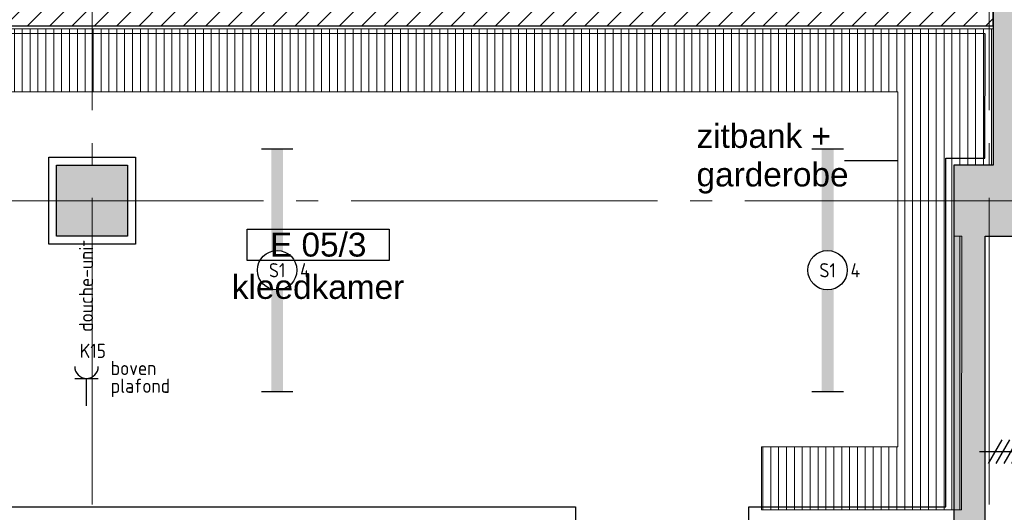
# Model space of a CAD drawing. Header units: millimetres. Extents: x -38031 to 123247, y -16330 to 129979.
# Tile 75 of 235: x 3897 to 10146, y 33924 to 37048. Entities that reach past the tile are written whole.
import ezdxf
from ezdxf.enums import TextEntityAlignment as Align

# ---------------------------------------------------------------- set-up
doc = ezdxf.new("R2010")
doc.units = ezdxf.units.MM
doc.header["$LTSCALE"] = 50
doc.linetypes.add('STYLE_11', pattern=[5, 3.888855, -0.416718, 0.277786, -0.416641])
for name, color, linetype in [('AB$1A---_ATTRIB035', 8, 'Continuous'), ('AL$1A---_ALGEMEEN', 8, 'Continuous'), ('AM$1A---_ARCERING', 8, 'Continuous'), ('AT$1A---_TEKST100', 8, 'Continuous'), ('BOUWKUNDIG', 8, 'Continuous'), ('EL6221--', 3, 'Continuous'), ('EL6222--', 3, 'Continuous'), ('EL6311--', 3, 'Continuous')]:
    doc.layers.add(name, color=color, linetype=linetype)
doc.layers.add('stramien', color=1, linetype='STYLE_11', lineweight=15)
doc.styles.add('Arial', font='ARIAL.TTF')
doc.styles.add('BURO-018', font='iso.shx', dxfattribs={"height": 90})
doc.styles.get("Standard").update_dxf_attribs({"font": 'iso.shx'})

# ---------------------------------------------------------------- blocks, each defined once
blk = doc.blocks.new('111304')
at = {"color": 0, "linetype": 'Continuous'}
for p, q in [((-1.5, 4.5), (1.5, 4.5)), ((0, 1), (0, 4.5))]:
    blk.add_line(p, q, dxfattribs=at)
blk.add_arc((0, 6), 1.5, 180, 0, dxfattribs=at)
at = {"color": 0, "linetype": 'Continuous', "style": 'BURO-018'}
for tag, p in [('E_GKAST', (0, 11.5)), ('E_GROEP', (0, 8.5)), ('E_SGROEP', (4.5, 8.5))]:
    blk.add_attdef(tag, text='', height=1.8, dxfattribs=at).set_placement(p, align=Align.MIDDLE)
at = {"color": 0, "linetype": 'Continuous', "style": 'BURO-018', "flags": 1}
for tag, p in [('E_VERMCODE', (13, 8.5)), ('E_MATCODE', (0, 0))]:
    blk.add_attdef(tag, text='', height=1.8, dxfattribs=at).set_placement(p, align=Align.MIDDLE)
blk = doc.blocks.new('1115B61540')
at = {"color": 0}
for p, q in [((-15.4, 2), (-15.4, -2)), ((15.4, 2), (15.4, -2))]:
    blk.add_line(p, q, dxfattribs=at)
at = {"color": 0, "linetype": 'Continuous'}
blk.add_circle((0, 0), 2.5, dxfattribs=at)
at = {"color": 0}
for points in [[(-2.5, 0.75), (-15.4, 0.75), (-2.5, -0.75), (-15.4, -0.75)], [(2.5, 0.75), (15.4, 0.75), (2.5, -0.75), (15.4, -0.75)]]:
    blk.add_solid(points, dxfattribs=at)
at = {"color": 0, "linetype": 'Continuous', "style": 'BURO-018'}
for tag, p in [('E_GKAST', (0, 8)), ('E_GROEP', (0, 5)), ('E_SGROEP', (4.5, 5)), ('E_ARMCODE', (0, 0)), ('E_SLET', (4.5, -3))]:
    blk.add_attdef(tag, text='', height=1.8, dxfattribs=at).set_placement(p, align=Align.MIDDLE)
blk = doc.blocks.new('111304DW')
at = {"color": 0, "linetype": 'Continuous'}
for p, q in [((-3, 9.98), (-3, 7.48)), ((1.3, 9.25), (-1.3, 9.25)), ((1.16, 9.05), (-1.16, 9.05)), ((0.96, 8.85), (-0.96, 8.85)), ((-3, 8.73), (1.5, 6.13)), ((-1.5, 8.5), (1.5, 8.5)), ((0.65, 8.65), (-0.65, 8.65)), ((0, 1), (0, 8.5)), ((1.5, 5.13), (-1.5, 6.87)), ((1.5, 4.13), (-1.5, 5.87)), ((1.5, 3.13), (-1.5, 4.87)), ((1.5, 2.13), (-1.5, 3.87))]:
    blk.add_line(p, q, dxfattribs=at)
at = {"color": 0, "linetype": 'Continuous', "const_width": 0.5}
blk.add_lwpolyline([(-1.68, 7.12, 1), (-2.18, 7.12, 1)], format="xyb", close=True, dxfattribs=at)
at = {"color": 0, "linetype": 'Continuous'}
blk.add_circle((-1.93, 7.12), 0.5, dxfattribs=at)
blk.add_arc((0, 10), 1.5, 180, 0, dxfattribs=at)
at = {"color": 0, "linetype": 'Continuous', "style": 'BURO-018'}
for tag, p in [('E_GKAST', (0, 15.5)), ('E_GROEP', (0, 12.5)), ('E_SGROEP', (4.5, 12.5))]:
    blk.add_attdef(tag, text='', height=1.8, dxfattribs=at).set_placement(p, align=Align.MIDDLE)
at = {"color": 0, "linetype": 'Continuous', "style": 'BURO-018', "flags": 1}
for tag, p in [('E_VERMCODE', (13, 12.5)), ('E_MATCODE', (0, 0))]:
    blk.add_attdef(tag, text='', height=1.8, dxfattribs=at).set_placement(p, align=Align.MIDDLE)
blk = doc.blocks.new('Group-18')
at = {"layer": 'AL$1A---_ALGEMEEN', "color": 0}
for points in [[(-46336.1, 8384), (-54952, 8384.1)], [(-54952, 5384), (-48936, 5384), (-48936, 5134), (-54952, 5134)], [(-54952, 3035), (-46586, 3034), (-46586, 5130.8), (-47836, 5130.8), (-47836, 5384), (-46586, 5384), (-46586, 7595.3), (-46338.1, 7595.3), (-46336.1, 8384)]]:
    blk.add_lwpolyline(points, dxfattribs=at)
blk.add_lwpolyline([(-52279, 7600), (-51729, 7600), (-51729, 7050), (-52279, 7050)], close=True, dxfattribs=at)
blk = doc.blocks.new('Group-96')
at = {"layer": 'AL$1A---_ALGEMEEN', "color": 0}
blk.add_line((-47228.6, 7580), (-46888.6, 7580), dxfattribs=at)
at = {"layer": 'AT$1A---_TEKST100', "insert": (-48168.6, 7811.4), "char_height": 151.525, "attachment_point": 1, "line_spacing_factor": 0.967741, "style": 'Arial'}
blk.add_mtext('{\\C256;\\lzitbank +\\Pgarderobe}', dxfattribs=at)
blk = doc.blocks.new('tekst 9 pts-1')
at = {"layer": 'AL$1A---_ALGEMEEN', "color": 0, "style": 'Arial'}
blk.add_attdef('naam_ruimte', text='', height=151.5, dxfattribs=at).set_placement((0, -41.1), align=Align.TOP_CENTER)
at = {"layer": 'AL$1A---_ALGEMEEN', "color": 0, "flags": 1}
for tag, p in [('oppervlakte', (-617.5, -1003)), ('stramiennummer', (-617.5, -1275.7))]:
    blk.add_attdef(tag, p, '', height=151.5, dxfattribs=at)
blk = doc.blocks.new('ruimtenummer')
at = {"layer": 'AL$1A---_ALGEMEEN', "color": 0, "flags": 1}
for tag, p in [('peil', (-450, -397.1)), ('onderdeel', (-450, -669.8))]:
    blk.add_attdef(tag, p, '', height=151.5, dxfattribs=at)
at = {"color": 0}
blk.add_wipeout([(-450, 100), (450, 100), (450, -100), (-450, -100)], dxfattribs=at).dxf.layer = 'AL$1A---_ALGEMEEN'
at = {"layer": 'AL$1A---_ALGEMEEN', "color": 0}
blk.add_lwpolyline([(-450, 100), (450, 100), (450, -100), (-450, -100)], close=True, dxfattribs=at)
at = {"layer": 'AL$1A---_ALGEMEEN', "color": 0, "style": 'Arial'}
blk.add_attdef('ruimtenummer', text='', height=151.5, dxfattribs=at).set_placement((0, 78), align=Align.TOP_CENTER)
blk = doc.blocks.new('200254 W 210 11-06-2007')
at = {"layer": 'AM$1A---_ARCERING', "linetype": 'Continuous', "lineweight": 0}
for points in [[(-26124, 21182.6), (-26124, 11137.7), (-26374, 11137.7), (-26374, 4171.7), (-26174, 4171.7), (-26174, 4313.4), (-23424, 4313.4), (-23424, 4513.4), (-26174, 4513.4), (-26174, 10687.7), (-25924, 10687.7), (-25924, 33642.4), (-26124, 33642.4), (-26124, 32432.5), (-26374, 32432.5), (-26374, 31982.5), (-26124, 31982.5), (-26124, 21632.6), (-26374, 21632.6), (-26374, 21182.6)], [(-32067, 11137.4), (-31617, 11137.4), (-31617, 10687.4), (-32067, 10687.4)]]:
    blk.add_hatch(color=256, dxfattribs=at).paths.add_polyline_path(points)
at = {"layer": 'AM$1A---_ARCERING', "linetype": 'Continuous', "lineweight": 5}
h = blk.add_hatch(dxfattribs=at)
h.set_pattern_fill('KALKZANDSTEEN', color=256, scale=50, style=0, pattern_type=2)
h.set_pattern_definition([(45, (-987936.49, -175784.82), (70.710678, -70.710678), [])])
h.paths.add_polyline_path([(-36424, 12171.4), (-36424, 12021.4), (-26124, 12021.4), (-26124, 12171.4)])
h = blk.add_hatch(dxfattribs=at)
h.set_pattern_fill('1_5_PLAAT___', color=256, scale=50, style=0, pattern_type=2)
h.set_pattern_definition([(90, (-987936.493, -175784.823), (50, 0), [])])
h.paths.add_polyline_path([(-34840, 12001.6), (-34840, 11601.6), (-26729, 11601.6), (-26729, 9351.6), (-27594, 9351.6), (-27594, 8951.6), (-26325.1, 8951.6), (-26324, 10686.6), (-26374, 10686.6), (-26374, 11136.6), (-26124, 11136.6), (-26124, 12001.6)])
at = {"layer": 'AL$1A---_ALGEMEEN'}
for points in [[(-26124, 21182.6), (-26124, 11137.7), (-26374, 11137.7), (-26374, 4171.7), (-26174, 4171.7), (-26174, 4313.4), (-23424, 4313.4), (-23424, 4513.4), (-26174, 4513.4), (-26174, 10687.7), (-25924, 10687.7), (-25924, 33642.4), (-26124, 33642.4), (-26124, 32432.5), (-26374, 32432.5), (-26374, 31982.5), (-26124, 31982.5), (-26124, 21632.6), (-26374, 21632.6), (-26374, 21182.6)], [(-36424, 12171.4), (-36424, 12021.4), (-26124, 12021.4), (-26124, 12171.4)], [(-32067, 11137.4), (-31617, 11137.4), (-31617, 10687.4), (-32067, 10687.4)]]:
    blk.add_lwpolyline(points, close=True, dxfattribs=at)
at = {"layer": 'AL$1A---_ALGEMEEN', "linetype": 'Continuous', "lineweight": 5}
blk.add_lwpolyline([(-34840, 12001.6), (-34840, 11601.6), (-26729, 11601.6), (-26729, 9351.6), (-27594, 9351.6), (-27594, 8951.6), (-26325.1, 8951.6), (-26324, 10686.6), (-26374, 10686.6), (-26374, 11136.6), (-26124, 11136.6), (-26124, 12001.6)], close=True, dxfattribs=at)
at = {"layer": 'stramien', "ltscale": 10}
for p, q in [((-31842, -41013.6), (-31842, 36216.4)), ((-26149, -41013.6), (-26149, 36216.4)), ((-37699, 10912.4), (65551.8, 10912.4))]:
    blk.add_line(p, q, dxfattribs=at)
at = {"layer": 'AL$1A---_ALGEMEEN'}
for name in ['Group-18', 'Group-96']:
    blk.add_blockref(name, (20162, 3587.4), dxfattribs=at)
ref = blk.add_blockref('tekst 9 pts-1', (-30408.1, 10482.3), dxfattribs=dict(at, xscale=-1))
ref.add_attrib('naam_ruimte', 'kleedkamer', dxfattribs={"layer": 'AB$1A---_ATTRIB035', "height": 151.52, "style": 'Arial'}).set_placement((-30408.1, 10441.2), align=Align.TOP_CENTER)
ref = blk.add_blockref('ruimtenummer', (-30407.2, 10632.6), dxfattribs=dict(at, rotation=180))
ref.add_attrib('ruimtenummer', 'E 05/3', dxfattribs={"layer": 'AB$1A---_ATTRIB035', "height": 151.52, "style": 'Arial'}).set_placement((-30407.2, 10709.5), align=Align.TOP_CENTER)

msp = doc.modelspace()

# ---------------------------------------------------------------- block references
at = {"layer": 'BOUWKUNDIG'}
msp.add_blockref('200254 W 210 11-06-2007', (36199, 24987.6), dxfattribs=at)

# ---------------------------------------------------------------- next in the draw order: block references
at = {"layer": 'EL6221--'}
ref = msp.add_blockref('111304DW', (9937.8, 34308.9), dxfattribs=dict(at, xscale=50, yscale=50, zscale=50, rotation=270))
ref.add_attrib('E_GROEP', 'K23', dxfattribs={"layer": '0', "color": 1, "linetype": 'Continuous', "height": 90, "style": 'BURO-018'}).set_placement((10562.8, 34308.9), align=Align.MIDDLE)
ref.add_attrib('E_VERMCODE', '32A cee', dxfattribs={"layer": '0', "color": 1, "linetype": 'Continuous', "height": 90, "style": 'BURO-018'}).set_placement((10562.8, 34120.1), align=Align.MIDDLE)
at = {"layer": 'EL6222--'}
ref = msp.add_blockref('111304', (4321.4, 34548.5), dxfattribs=dict(at, xscale=50, yscale=50, zscale=50))
ref.add_attrib('E_GROEP', 'K15', dxfattribs={"layer": '0', "color": 1, "linetype": 'Continuous', "height": 90, "style": 'BURO-018'}).set_placement((4278.8, 34947.5), align=Align.MIDDLE_LEFT)
ref.add_attrib('E_VERMCODE', 'douche-unit', dxfattribs={"layer": '0', "color": 1, "linetype": 'Continuous', "height": 90, "rotation": 90, "style": 'BURO-018'}).set_placement((4318.2, 35359.1), align=Align.MIDDLE)
at = {"layer": 'EL6311--'}
ref = msp.add_blockref('1115B61540', (5531.1, 35459), dxfattribs=dict(at, xscale=50, yscale=50, zscale=50, rotation=90))
ref.add_attrib('E_ARMCODE', 'S1', dxfattribs={"layer": '0', "color": 1, "linetype": 'Continuous', "height": 90, "style": 'BURO-018'}).set_placement((5531.1, 35459), align=Align.MIDDLE)
ref.add_attrib('E_GROEP', '4', dxfattribs={"layer": '0', "color": 1, "linetype": 'Continuous', "height": 90, "style": 'BURO-018'}).set_placement((5707.1, 35459), align=Align.MIDDLE)
ref = msp.add_blockref('1115B61540', (9024.4, 35459), dxfattribs=dict(at, xscale=50, yscale=50, zscale=50, rotation=90))
ref.add_attrib('E_ARMCODE', 'S1', dxfattribs={"layer": '0', "color": 1, "linetype": 'Continuous', "height": 90, "style": 'BURO-018'}).set_placement((9024.4, 35459), align=Align.MIDDLE)
ref.add_attrib('E_GROEP', '4', dxfattribs={"layer": '0', "color": 1, "linetype": 'Continuous', "height": 90, "style": 'BURO-018'}).set_placement((9200.4, 35459), align=Align.MIDDLE)

# ---------------------------------------------------------------- next in the draw order: texts
at = {"layer": 'EL6222--', "color": 1, "style": 'BURO-018'}
for s, p in [('boven', (4474.8, 34794.1)), ('plafond', (4474.8, 34681.4))]:
    msp.add_text(s, height=90, dxfattribs=at).set_placement(p)

doc.saveas('drawing.dxf')
